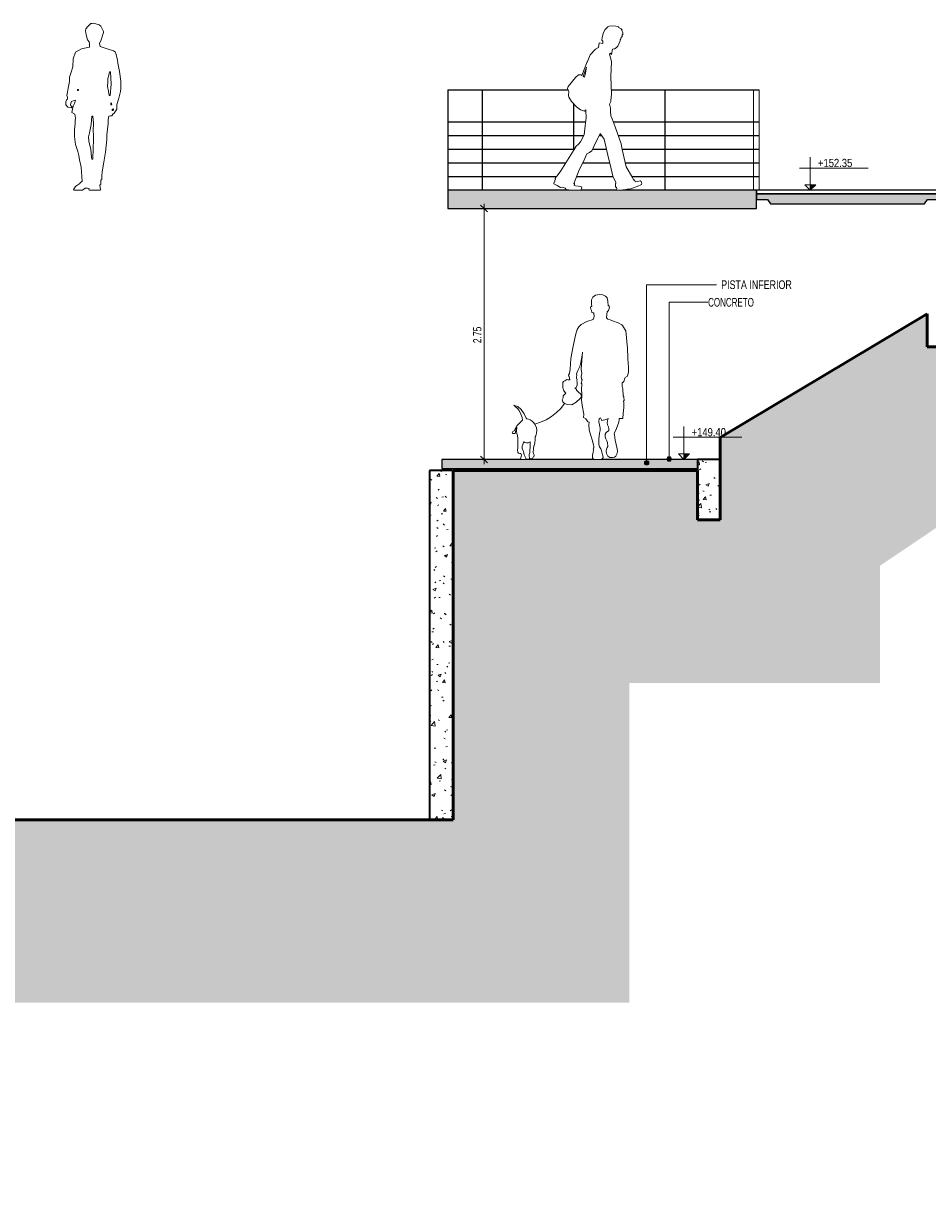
# Model space of a CAD drawing. Header units: millimetres. Extents: x -792498 to -745874, y 141410 to 157822.
# Tile 3 of 4: x -769340 to -759439, y 141410 to 154179. Entities that reach past the tile are written whole.
import ezdxf

# ---------------------------------------------------------------- set-up
doc = ezdxf.new("R2010")
doc.units = ezdxf.units.MM
for name, color, linetype, lineweight in [('A-ANNO-DIMS', 211, 'Continuous', 5), ('A-ANNO-DIMS-50', 211, 'Continuous', 5), ('A-ANNO-IDEN', 131, 'Continuous', 5), ('A-DETL', 90, 'Continuous', 5), ('A-DETL-GENF', 92, 'Continuous', 5), ('A-FLOR', 192, 'Continuous', 5), ('A-FLOR-PATT', 8, 'Continuous', 25), ('A-GENM', 13, 'Continuous', 15), ('A-WALL-PATT', 111, 'Continuous', 35), ('Balaústres', 7, 'Continuous', 5), ('Corrimão', 7, 'Continuous', 5), ('G-ANNO-DIMS', 111, 'Continuous', 5), ('G-ANNO-TEXT', 231, 'Continuous', 5), ('Guarda-corpos', 7, 'Continuous', 5), ('I-WALL', 2, 'Continuous', 15)]:
    doc.layers.add(name, color=color, linetype=linetype, lineweight=lineweight)
doc.styles.add('Swis721 Cn BT', font='swissc.ttf', dxfattribs={"height": 90})
doc.styles.add('Swis721 LtCn BT_2', font='swisscl.ttf', dxfattribs={"height": 95})
doc.styles.add('Swis721 LtCn BT_3', font='swisscl.ttf', dxfattribs={"width": 0.9, "height": 95})
doc.styles.add('Swis721 LtCn BT_4', font='swisscl.ttf', dxfattribs={"height": 90})
doc.dimstyles.new('Linear_wCenter_-_3mm_Arial', dxfattribs={"dimscale": 304.8, "dimtxt": 91.676869, "dimasz": 0.246063, "dimexe": 0.164042, "dimexo": 0.0625, "dimgap": 0, "dimtad": 1, "dimlfac": 0.001, "dimrnd": 0.01, "dimzin": 0, "dimdsep": 46, "dimtxsty": 'Swis721 LtCn BT_4', "dimblk1": 'OBLIQUE', "dimblk2": 'OBLIQUE', "dimsah": 1, "dimcen": 0.09, "dimdle": 0.164042, "dimazin": 0, "dimtfac": 1, "dimtdec": 4, "dimtix": 1, "dimtmove": 0, "dimatfit": 3, "dimfxl": 0.393701, "dimfxlon": 1, "dimtvp": 1, "dimtolj": 1, "dimtzin": 0, "dimarcsym": 2})
pattern_1 = [(50, (-770500.13, 148962.35), (72.87376, -6.37607), [7.62, -83.82]), (355, (-770500.13, 148962.35), (-14.097, 76.42244), [6.096, -67.056]), (100.451, (-770494.06, 148961.82), (58.77696, 70.04687), [6.476, -71.236]), (46.184, (-770500.13, 148982.67), (108.4314, -16.81745), [11.43, -125.73]), (96.636, (-770491.1, 148981.27), (94.961, 98.9709), [9.714, -106.854]), (351.184, (-770500.13, 148982.67), (94.9623, 98.9702), [9.144, -100.584]), (21, (-770489.97, 148977.59), (60.64565, -40.90654), [7.62, -83.82]), (326, (-770489.97, 148977.59), (24.72083, 73.67493), [6.096, -67.056]), (71.451, (-770484.92, 148974.18), (85.3669, 32.76874), [6.476, -71.236]), (37.5, (-770500.132, 148962.35), (1.235525, 33.82243), [3.353, -62.89, 3.353, -64.719, -67.31]), (37.5, (-770500.132, 148962.35), (1.235525, 33.82243), [-134.315, 3.353, -63.957]), (7.5, (-770500.132, 148962.35), (26.72815, 40.07255), [3.353, -35.458, 3.353, -61.366, -25.654]), (7.5, (-770500.132, 148962.35), (26.72815, 40.07255), [-103.53, 3.353, -22.301]), (327.5, (-770522.79, 148962.35), (54.23632, -2.29212), [3.353, -22.047, 3.353, -75.895, -105.156]), (327.5, (-770522.79, 148962.35), (54.23632, -2.29212), [-104.648, 3.353, -101.803]), (317.5, (-770532.95, 148962.35), (59.25158, 10.17014), [3.353, -29.667, 3.353, -49.276, -74.676]), (317.5, (-770532.95, 148962.35), (59.25158, 10.17014), [-85.649, 3.353, -71.323])]
pattern_2 = [(50, (-770500.13, 148962.35), (364.368, -31.878), [38.1, -419.1]), (355, (-770500.13, 148962.35), (-70.486, 382.113), [30.48, -335.28]), (100.451, (-770469.77, 148959.7), (293.885, 350.233), [32.38, -356.18]), (46.184, (-770500.13, 149063.95), (542.158, -84.086), [57.15, -628.65]), (96.636, (-770454.95, 149056.94), (474.805, 494.855), [48.57, -534.27]), (351.184, (-770500.13, 149063.95), (474.81, 494.85), [45.72, -502.92]), (21, (-770449.33, 149038.55), (303.228, -204.53), [38.1, -419.1]), (326, (-770449.33, 149038.55), (123.604, 368.376), [30.48, -335.28]), (71.451, (-770424.06, 149021.5), (426.834, 163.843), [32.38, -356.18]), (37.5, (-770500.13, 148962.35), (6.1766, 169.1102), [16.764, -314.452, 16.764, -660.146]), (37.5, (-770500.13, 148962.35), (6.1766, 169.1102), [-347.98, -323.596, 16.764, -319.786]), (7.5, (-770500.13, 148962.35), (133.639, 200.3615), [16.764, -177.292, 16.764, -435.102]), (7.5, (-770500.13, 148962.35), (133.639, 200.3615), [-210.82, -306.832, 16.764, -111.506]), (327.5, (-770613.42, 148962.35), (271.1818, -11.4584), [16.764, -110.236, 16.764, -905.256]), (327.5, (-770613.42, 148962.35), (271.1818, -11.4584), [-143.764, -379.476, 16.764, -509.016]), (317.5, (-770664.22, 148962.35), (296.2585, 50.853), [16.764, -148.336, 16.764, -619.76]), (317.5, (-770664.22, 148962.35), (296.2585, 50.853), [-181.864, -246.38, 16.764, -356.616])]

# ---------------------------------------------------------------- blocks, each defined once
blk = doc.blocks.new('_EST_ PLACA PISO ESTRUTURAL MEIO - _EST_ PLACA PISO ESTRUTURAL MEIO-V1-TRECHO 2 - CENTRO CULTURAL')
at = {"layer": 'A-GENM', "lineweight": 5}
h = blk.add_hatch(dxfattribs=at)
h.set_pattern_fill('FP1_3', color=256, style=0, pattern_type=2)
h.set_pattern_definition([(50, (-770500.132, 148962.35), (45.54636, -3.98493), [4.762, -52.387]), (355, (-770500.13, 148962.35), (-8.81056, 47.76465), [3.81, -41.91]), (100.451, (-770496.336, 148962.02), (36.73616, 43.77902), [4.048, -44.523]), (46.184, (-770500.13, 148975.05), (67.76954, -10.5103), [7.144, -78.581]), (96.636, (-770494.484, 148974.174), (59.35035, 61.85702), [6.071, -66.784]), (351.184, (-770500.13, 148975.05), (59.35144, 61.8565), [5.715, -62.865]), (21, (-770493.782, 148971.875), (37.90381, -25.56661), [4.763, -52.388]), (326, (-770493.78, 148971.875), (15.45087, 46.04735), [3.81, -41.91]), (71.451, (-770490.623, 148969.745), (53.35466, 20.47995), [4.048, -44.523]), (37.5, (-770500.132, 148962.35), (0.772385, 21.138372), [1.676, -39.726, 1.676, -40.869, -42.069]), (37.5, (-770500.132, 148962.35), (0.772385, 21.138372), [-83.947, 1.676, -40.392]), (7.5, (-770500.132, 148962.35), (16.704925, 25.04469), [1.676, -22.581, 1.676, -38.773, -16.034]), (7.5, (-770500.132, 148962.35), (16.704925, 25.04469), [-64.707, 1.676, -14.357]), (327.5, (-770514.292, 148962.35), (33.89791, -1.432708), [1.676, -14.199, 1.676, -47.854, -65.722]), (327.5, (-770514.292, 148962.35), (33.89791, -1.432708), [-65.405, 1.676, -64.046]), (317.5, (-770520.642, 148962.35), (37.03242, 6.35617), [1.676, -18.961, 1.676, -31.217, -46.673]), (317.5, (-770520.642, 148962.35), (37.03242, 6.35617), [-53.531, 1.676, -44.996])])
h.paths.add_polyline_path([(-759474, 152200), (-759441, 152250), (-759319, 152250), (-759319, 152310), (-761314, 152310), (-761314, 152250), (-761193, 152250), (-761159, 152200), (-759501, 152200)], flags=0)
at = {"layer": 'A-GENM', "lineweight": 25}
for p, q in [((-759319, 152350), (-761314, 152350)), ((-761314, 152350), (-761314, 152310)), ((-759319, 152310), (-759319, 152350)), ((-761314, 152310), (-759319, 152310)), ((-759319, 152310), (-761314, 152310)), ((-761314, 152310), (-761314, 152250)), ((-761314, 152250), (-761193, 152250)), ((-761193, 152250), (-761159, 152200)), ((-759474, 152200), (-759441, 152250)), ((-759441, 152250), (-759319, 152250)), ((-759319, 152250), (-759319, 152310)), ((-761159, 152200), (-759474, 152200))]:
    blk.add_line(p, q, dxfattribs=at)
blk = doc.blocks.new('Guarda-corpo - 25mm-4287790-TRECHO 2 - CENTRO CULTURAL')
at = {"layer": 'Balaústres'}
for p, q in [((-764313, 153447), (-764316, 153447)), ((-764316, 152350), (-764316, 153447)), ((-764313, 153447), (-764313, 152350))]:
    blk.add_line(p, q, dxfattribs=at)
blk = doc.blocks.new('Guarda-corpo - 25mm-V2-TRECHO 2 - CENTRO CULTURAL')
at = {"layer": 'Balaústres'}
for p, q in [((-763316, 152788), (-763316, 153299)), ((-763313, 153295), (-763313, 152793))]:
    blk.add_line(p, q, dxfattribs=at)
blk = doc.blocks.new('Guarda-corpo - 25mm-V3-TRECHO 2 - CENTRO CULTURAL')
at = {"layer": 'Balaústres'}
for p, q in [((-761347, 153100), (-761347, 153447)), ((-761282, 153100), (-761282, 153447)), ((-761347, 152950), (-761347, 153097)), ((-761282, 152950), (-761282, 153097)), ((-761347, 152800), (-761347, 152947)), ((-761282, 152800), (-761282, 152947)), ((-761347, 152650), (-761347, 152797)), ((-761282, 152650), (-761282, 152797)), ((-761347, 152500), (-761347, 152647)), ((-761282, 152500), (-761282, 152647)), ((-761347, 152350), (-761347, 152497)), ((-761282, 152350), (-761282, 152497))]:
    blk.add_line(p, q, dxfattribs=at)
blk = doc.blocks.new('Guarda-corpo - 25mm-V4-TRECHO 2 - CENTRO CULTURAL')
at = {"layer": 'Balaústres'}
for p, q in [((-764690, 153447), (-764693, 153447)), ((-764693, 152350), (-764693, 153447)), ((-764690, 153447), (-764690, 152350)), ((-764693, 152350), (-764691, 152350))]:
    blk.add_line(p, q, dxfattribs=at)
blk = doc.blocks.new('Guarda-corpo - Guarda-corpo-3988020-TRECHO 2 - CENTRO CULTURAL')
at = {"layer": 'Corrimão'}
for p, q in [((-764691, 153447), (-764691, 153450)), ((-764691, 153450), (-763376, 153450)), ((-764691, 153447), (-763374, 153447)), ((-762904, 153450), (-761282, 153450)), ((-762904, 153447), (-761282, 153447)), ((-761282, 153450), (-761282, 153450)), ((-761282, 153450), (-761282, 153447)), ((-764691, 153097), (-764691, 153100)), ((-764691, 153100), (-763183, 153100)), ((-762881, 153100), (-761282, 153100)), ((-761282, 153100), (-761282, 153097)), ((-764691, 153097), (-763184, 153097)), ((-762880, 153097), (-761282, 153097)), ((-764691, 152947), (-764691, 152950)), ((-764691, 152950), (-763204, 152950)), ((-764691, 152947), (-763205, 152947)), ((-763037, 152947), (-763008, 152947)), ((-763036, 152950), (-763010, 152950)), ((-762827, 152950), (-761282, 152950)), ((-762826, 152947), (-761282, 152947)), ((-761282, 152950), (-761282, 152947)), ((-764691, 152797), (-764691, 152800)), ((-764691, 152800), (-763308, 152800)), ((-764691, 152797), (-763310, 152797)), ((-763106, 152797), (-762956, 152797)), ((-763105, 152800), (-762957, 152800)), ((-762783, 152800), (-761282, 152800)), ((-762782, 152797), (-761282, 152797)), ((-761282, 152800), (-761282, 152797)), ((-764691, 152647), (-764691, 152650)), ((-764691, 152650), (-763401, 152650)), ((-764691, 152647), (-763403, 152647)), ((-763215, 152647), (-762920, 152647)), ((-763213, 152650), (-762920, 152650)), ((-762750, 152650), (-761282, 152650)), ((-762749, 152647), (-761282, 152647)), ((-761282, 152650), (-761282, 152647)), ((-764691, 152497), (-764691, 152500)), ((-764691, 152500), (-763502, 152500)), ((-764691, 152497), (-763509, 152497)), ((-763509, 152497), (-763504, 152497)), ((-763282, 152497), (-762882, 152497)), ((-763281, 152500), (-762883, 152500)), ((-762675, 152500), (-761282, 152500)), ((-762673, 152497), (-761282, 152497)), ((-761282, 152500), (-761282, 152497))]:
    blk.add_line(p, q, dxfattribs=at)
for name, p in [('Guarda-corpo - 25mm-V4-TRECHO 2 - CENTRO CULTURAL', (0, 0)), ('Guarda-corpo - 25mm-4287790-TRECHO 2 - CENTRO CULTURAL', (0, 0)), ('Guarda-corpo - 25mm-4287790-TRECHO 2 - CENTRO CULTURAL', (2000, 0)), ('Guarda-corpo - 25mm-V3-TRECHO 2 - CENTRO CULTURAL', (0, 0)), ('Guarda-corpo - 25mm-V2-TRECHO 2 - CENTRO CULTURAL', (0, 0))]:
    blk.add_blockref(name, p)
blk = doc.blocks.new('_HUM_ FIGURAS HUMANAS - mann15-3635045-TRECHO 2 - CENTRO CULTURAL')
at = {"layer": 'A-DETL-GENF'}
for p, q in [((-762939, 154141), (-762970, 154112)), ((-762925, 154147), (-762939, 154141)), ((-762893, 154152), (-762925, 154147)), ((-762853, 154146), (-762893, 154152)), ((-762836, 154143), (-762853, 154146)), ((-762819, 154140), (-762836, 154143)), ((-762828, 154135), (-762819, 154140)), ((-762795, 154120), (-762828, 154135)), ((-763001, 154022), (-763007, 153993)), ((-762988, 154077), (-763001, 154022)), ((-762970, 154112), (-762988, 154077)), ((-762805, 153998), (-762798, 154007)), ((-762805, 153986), (-762805, 153998)), ((-762798, 154007), (-762793, 154024)), ((-762783, 154107), (-762795, 154120)), ((-762789, 154102), (-762794, 154107)), ((-762794, 154107), (-762783, 154107)), ((-762793, 154024), (-762785, 154033)), ((-762775, 154074), (-762789, 154102)), ((-762785, 154033), (-762784, 154058)), ((-762784, 154058), (-762777, 154051)), ((-762777, 154051), (-762775, 154074)), ((-763075, 153896), (-763133, 153834)), ((-763042, 153915), (-763075, 153896)), ((-763034, 153964), (-763042, 153915)), ((-762997, 153959), (-763034, 153964)), ((-763007, 153993), (-762996, 153982)), ((-762996, 153982), (-762997, 153959)), ((-762899, 153836), (-762888, 153895)), ((-762888, 153895), (-762868, 153899)), ((-762868, 153899), (-762848, 153910)), ((-762848, 153910), (-762832, 153930)), ((-762832, 153930), (-762816, 153962)), ((-762816, 153962), (-762805, 153986)), ((-763165, 153755), (-763225, 153607)), ((-763164, 153759), (-763165, 153755)), ((-763133, 153834), (-763164, 153759)), ((-762921, 153839), (-762913, 153850)), ((-762901, 153762), (-762921, 153839)), ((-762913, 153850), (-762899, 153836)), ((-762907, 153595), (-762901, 153762)), ((-763263, 153613), (-763293, 153586)), ((-763236, 153613), (-763263, 153613)), ((-763225, 153607), (-763236, 153613)), ((-763209, 153598), (-763192, 153648)), ((-763185, 153636), (-763195, 153590)), ((-763192, 153648), (-763175, 153698)), ((-763175, 153698), (-763185, 153636)), ((-763375, 153487), (-763381, 153464)), ((-763293, 153586), (-763375, 153487)), ((-763195, 153590), (-763209, 153598)), ((-762902, 153401), (-762907, 153595)), ((-763381, 153464), (-763371, 153440)), ((-763371, 153440), (-763366, 153431)), ((-763366, 153431), (-763371, 153387)), ((-763371, 153387), (-763368, 153370)), ((-763368, 153370), (-763338, 153323)), ((-762908, 153333), (-762902, 153401)), ((-763338, 153323), (-763282, 153263)), ((-763282, 153263), (-763239, 153230)), ((-763239, 153230), (-763195, 153218)), ((-763195, 153218), (-763183, 153231)), ((-763183, 153231), (-763183, 153225)), ((-762924, 153294), (-762916, 153309)), ((-762913, 153250), (-762924, 153294)), ((-762916, 153309), (-762907, 153324)), ((-762912, 153211), (-762913, 153250)), ((-762907, 153324), (-762908, 153333)), ((-763178, 153142), (-763189, 153056)), ((-763183, 153225), (-763178, 153142)), ((-762909, 153165), (-762912, 153211)), ((-762893, 153131), (-762909, 153165)), ((-762861, 153046), (-762893, 153131)), ((-763189, 153056), (-763199, 152958)), ((-763048, 152926), (-763025, 152972)), ((-763025, 152972), (-762982, 152908)), ((-762795, 152859), (-762861, 153046)), ((-763262, 152853), (-763288, 152831)), ((-763241, 152879), (-763262, 152853)), ((-763199, 152958), (-763241, 152879)), ((-763092, 152830), (-763048, 152926)), ((-762982, 152908), (-762930, 152687)), ((-762782, 152796), (-762795, 152859)), ((-763310, 152797), (-763455, 152563)), ((-763288, 152831), (-763310, 152797)), ((-763191, 152696), (-763172, 152749)), ((-763172, 152749), (-763141, 152762)), ((-763141, 152762), (-763114, 152780)), ((-763114, 152780), (-763092, 152830)), ((-762761, 152702), (-762782, 152796)), ((-763257, 152561), (-763191, 152696)), ((-762930, 152687), (-762912, 152617)), ((-762912, 152617), (-762886, 152505)), ((-762740, 152607), (-762761, 152702)), ((-762669, 152491), (-762740, 152607)), ((-763513, 152476), (-763520, 152457)), ((-763509, 152497), (-763517, 152480)), ((-763517, 152480), (-763513, 152476)), ((-763506, 152494), (-763509, 152497)), ((-763455, 152563), (-763506, 152494)), ((-763312, 152424), (-763257, 152561)), ((-762886, 152505), (-762852, 152433)), ((-762655, 152457), (-762669, 152491)), ((-762651, 152466), (-762655, 152457)), ((-762639, 152442), (-762651, 152466)), ((-763528, 152440), (-763533, 152427)), ((-763533, 152427), (-763530, 152420)), ((-763530, 152420), (-763495, 152401)), ((-763522, 152442), (-763528, 152440)), ((-763520, 152457), (-763522, 152442)), ((-763495, 152401), (-763459, 152381)), ((-763459, 152381), (-763437, 152383)), ((-763437, 152383), (-763409, 152371)), ((-763409, 152371), (-763395, 152358)), ((-763395, 152358), (-763369, 152350)), ((-763369, 152350), (-763239, 152350)), ((-763307, 152426), (-763312, 152424)), ((-763294, 152397), (-763312, 152407)), ((-763312, 152407), (-763305, 152407)), ((-763305, 152407), (-763307, 152426)), ((-763235, 152391), (-763294, 152397)), ((-763239, 152350), (-763230, 152352)), ((-763227, 152386), (-763235, 152391)), ((-763230, 152352), (-763225, 152359)), ((-763229, 152364), (-763225, 152376)), ((-763225, 152359), (-763229, 152364)), ((-763225, 152376), (-763227, 152386)), ((-762852, 152424), (-762857, 152424)), ((-762857, 152424), (-762857, 152384)), ((-762857, 152384), (-762845, 152385)), ((-762852, 152433), (-762852, 152424)), ((-762845, 152385), (-762841, 152364)), ((-762841, 152364), (-762845, 152359)), ((-762845, 152359), (-762842, 152350)), ((-762842, 152350), (-762775, 152350)), ((-762775, 152350), (-762728, 152361)), ((-762728, 152361), (-762691, 152365)), ((-762691, 152365), (-762619, 152390)), ((-762616, 152445), (-762639, 152442)), ((-762619, 152390), (-762571, 152414)), ((-762585, 152453), (-762616, 152445)), ((-762577, 152446), (-762585, 152453)), ((-762573, 152430), (-762577, 152446)), ((-762567, 152423), (-762573, 152430)), ((-762571, 152414), (-762567, 152423))]:
    blk.add_line(p, q, dxfattribs=at)
blk = doc.blocks.new('_HUM_ FIGURAS HUMANAS - mann11-3635053-TRECHO 2 - CENTRO CULTURAL')
at = {"layer": 'A-DETL-GENF'}
for p, q in [((-768632, 154144), (-768654, 154118)), ((-768600, 154176), (-768632, 154144)), ((-768587, 154178), (-768600, 154176)), ((-768573, 154179), (-768587, 154178)), ((-768508, 154163), (-768573, 154179)), ((-768491, 154149), (-768508, 154163)), ((-768462, 154089), (-768491, 154149)), ((-768654, 154118), (-768659, 154098)), ((-768659, 154098), (-768651, 154051)), ((-768651, 154051), (-768636, 153999)), ((-768636, 153999), (-768620, 153976)), ((-768506, 153959), (-768486, 153999)), ((-768486, 153999), (-768462, 154078)), ((-768462, 154078), (-768462, 154089)), ((-768703, 153899), (-768770, 153862)), ((-768618, 153917), (-768703, 153899)), ((-768620, 153976), (-768615, 153958)), ((-768617, 153919), (-768618, 153917)), ((-768615, 153920), (-768617, 153919)), ((-768615, 153958), (-768615, 153920)), ((-768500, 153923), (-768506, 153959)), ((-768421, 153899), (-768500, 153923)), ((-768354, 153879), (-768421, 153899)), ((-768332, 153862), (-768354, 153879)), ((-768794, 153788), (-768798, 153701)), ((-768770, 153862), (-768794, 153788)), ((-768326, 153847), (-768332, 153862)), ((-768308, 153778), (-768326, 153847)), ((-768305, 153741), (-768308, 153778)), ((-768286, 153650), (-768305, 153741)), ((-768815, 153644), (-768834, 153589)), ((-768798, 153701), (-768815, 153644)), ((-768405, 153610), (-768396, 153646)), ((-768396, 153646), (-768390, 153646)), ((-768390, 153646), (-768384, 153646)), ((-768384, 153646), (-768378, 153512)), ((-768271, 153545), (-768286, 153650)), ((-768842, 153503), (-768849, 153467)), ((-768834, 153540), (-768842, 153503)), ((-768834, 153589), (-768834, 153564)), ((-768834, 153564), (-768834, 153540)), ((-768417, 153504), (-768414, 153516)), ((-768417, 153488), (-768417, 153504)), ((-768407, 153437), (-768417, 153488)), ((-768414, 153573), (-768405, 153610)), ((-768414, 153544), (-768414, 153573)), ((-768414, 153516), (-768414, 153544)), ((-768378, 153512), (-768390, 153388)), ((-768274, 153464), (-768271, 153497)), ((-768271, 153497), (-768271, 153545)), ((-768856, 153426), (-768862, 153388)), ((-768862, 153388), (-768858, 153368)), ((-768858, 153368), (-768856, 153351)), ((-768849, 153467), (-768856, 153426)), ((-768746, 153447), (-768746, 153452)), ((-768746, 153452), (-768741, 153452)), ((-768746, 153443), (-768746, 153447)), ((-768741, 153443), (-768746, 153443)), ((-768741, 153452), (-768737, 153452)), ((-768737, 153443), (-768741, 153443)), ((-768737, 153452), (-768737, 153447)), ((-768737, 153447), (-768737, 153443)), ((-768399, 153388), (-768407, 153437)), ((-768395, 153388), (-768399, 153388)), ((-768390, 153388), (-768395, 153388)), ((-768317, 153290), (-768296, 153358)), ((-768296, 153358), (-768277, 153430)), ((-768277, 153430), (-768274, 153464)), ((-768873, 153318), (-768874, 153284)), ((-768874, 153284), (-768851, 153261)), ((-768865, 153345), (-768873, 153318)), ((-768860, 153348), (-768865, 153345)), ((-768856, 153351), (-768860, 153348)), ((-768851, 153261), (-768813, 153251)), ((-768825, 153287), (-768819, 153304)), ((-768821, 153274), (-768825, 153287)), ((-768807, 153272), (-768821, 153274)), ((-768819, 153304), (-768813, 153321)), ((-768813, 153321), (-768793, 153329)), ((-768813, 153251), (-768811, 153252)), ((-768811, 153264), (-768807, 153272)), ((-768810, 153254), (-768811, 153264)), ((-768811, 153252), (-768810, 153254)), ((-768803, 153237), (-768810, 153202)), ((-768795, 153272), (-768803, 153237)), ((-768781, 153302), (-768795, 153272)), ((-768793, 153329), (-768770, 153336)), ((-768770, 153336), (-768781, 153302)), ((-768383, 153296), (-768381, 153306)), ((-768381, 153287), (-768383, 153296)), ((-768381, 153306), (-768373, 153300)), ((-768379, 153286), (-768381, 153287)), ((-768375, 153284), (-768379, 153286)), ((-768373, 153286), (-768375, 153284)), ((-768373, 153300), (-768372, 153287)), ((-768372, 153287), (-768373, 153286)), ((-768369, 153233), (-768362, 153238)), ((-768368, 153227), (-768369, 153233)), ((-768362, 153238), (-768353, 153242)), ((-768353, 153230), (-768360, 153224)), ((-768353, 153242), (-768353, 153236)), ((-768353, 153236), (-768353, 153230)), ((-768330, 153215), (-768317, 153239)), ((-768317, 153265), (-768317, 153290)), ((-768317, 153239), (-768317, 153265)), ((-768810, 153202), (-768777, 153184)), ((-768777, 153184), (-768767, 153141)), ((-768772, 153113), (-768773, 153080)), ((-768767, 153141), (-768772, 153113)), ((-768599, 153070), (-768591, 153163)), ((-768591, 153163), (-768585, 153163)), ((-768585, 153163), (-768579, 153163)), ((-768579, 153163), (-768572, 153085)), ((-768412, 153125), (-768402, 153160)), ((-768411, 153080), (-768412, 153125)), ((-768402, 153160), (-768387, 153164)), ((-768387, 153164), (-768372, 153166)), ((-768372, 153166), (-768361, 153184)), ((-768366, 153223), (-768368, 153227)), ((-768360, 153224), (-768366, 153223)), ((-768361, 153184), (-768344, 153193)), ((-768344, 153193), (-768330, 153215)), ((-768773, 153080), (-768780, 153012)), ((-768780, 153012), (-768779, 152937)), ((-768625, 152936), (-768615, 152980)), ((-768615, 152980), (-768599, 153070)), ((-768572, 153085), (-768576, 153001)), ((-768576, 153001), (-768570, 152957)), ((-768426, 152956), (-768419, 153018)), ((-768419, 153018), (-768411, 153080)), ((-768779, 152937), (-768767, 152850)), ((-768767, 152850), (-768743, 152776)), ((-768624, 152886), (-768625, 152936)), ((-768602, 152796), (-768624, 152886)), ((-768573, 152907), (-768574, 152803)), ((-768570, 152957), (-768573, 152907)), ((-768432, 152836), (-768426, 152904)), ((-768426, 152930), (-768426, 152956)), ((-768426, 152904), (-768426, 152930)), ((-768743, 152776), (-768734, 152730)), ((-768734, 152730), (-768725, 152682)), ((-768593, 152711), (-768602, 152796)), ((-768574, 152803), (-768579, 152694)), ((-768458, 152656), (-768439, 152767)), ((-768439, 152767), (-768432, 152836)), ((-768725, 152682), (-768706, 152604)), ((-768706, 152604), (-768697, 152451)), ((-768591, 152691), (-768593, 152711)), ((-768586, 152691), (-768591, 152691)), ((-768582, 152691), (-768586, 152691)), ((-768580, 152693), (-768582, 152691)), ((-768579, 152694), (-768580, 152693)), ((-768478, 152551), (-768458, 152656)), ((-768493, 152460), (-768487, 152463)), ((-768487, 152463), (-768481, 152466)), ((-768481, 152466), (-768480, 152508)), ((-768480, 152508), (-768478, 152551)), ((-768767, 152390), (-768789, 152359)), ((-768789, 152359), (-768785, 152350)), ((-768785, 152350), (-768693, 152350)), ((-768754, 152403), (-768767, 152390)), ((-768722, 152423), (-768754, 152403)), ((-768718, 152430), (-768722, 152423)), ((-768697, 152451), (-768718, 152430)), ((-768693, 152350), (-768663, 152371)), ((-768663, 152371), (-768636, 152371)), ((-768636, 152371), (-768620, 152369)), ((-768620, 152369), (-768624, 152356)), ((-768624, 152356), (-768623, 152355)), ((-768623, 152355), (-768617, 152350)), ((-768617, 152350), (-768528, 152350)), ((-768528, 152350), (-768500, 152350)), ((-768503, 152405), (-768498, 152410)), ((-768500, 152379), (-768503, 152405)), ((-768495, 152363), (-768500, 152379)), ((-768500, 152350), (-768492, 152356)), ((-768498, 152410), (-768493, 152414)), ((-768492, 152356), (-768495, 152363)), ((-768493, 152437), (-768493, 152460)), ((-768493, 152414), (-768493, 152437))]:
    blk.add_line(p, q, dxfattribs=at)
blk = doc.blocks.new('_HUM_ FIGURAS HUMANAS - mann_hund-3635075-TRECHO 2 - CENTRO CULTURAL')
at = {"layer": 'A-DETL-GENF'}
for p, q in [((-763074, 151200), (-763104, 151178)), ((-763030, 151208), (-763074, 151200)), ((-762994, 151205), (-763030, 151208)), ((-762966, 151190), (-762994, 151205)), ((-762948, 151170), (-762966, 151190)), ((-763126, 151077), (-763130, 151070)), ((-763130, 151070), (-763128, 151048)), ((-763116, 151075), (-763126, 151077)), ((-763118, 151148), (-763120, 151100)), ((-763120, 151100), (-763116, 151075)), ((-763104, 151178), (-763118, 151148)), ((-762939, 151135), (-762948, 151170)), ((-762937, 151082), (-762939, 151135)), ((-762931, 151084), (-762937, 151082)), ((-762925, 151081), (-762931, 151084)), ((-762926, 151053), (-762923, 151071)), ((-762923, 151071), (-762925, 151081)), ((-763101, 150935), (-763171, 150910)), ((-763128, 151048), (-763121, 151031)), ((-763121, 151031), (-763114, 151012)), ((-763114, 151012), (-763103, 151007)), ((-763103, 151007), (-763094, 151006)), ((-763097, 150952), (-763101, 150935)), ((-763092, 150952), (-763097, 150952)), ((-763094, 151006), (-763091, 150966)), ((-763091, 150966), (-763092, 150952)), ((-762954, 150953), (-762951, 150991)), ((-762939, 150939), (-762954, 150953)), ((-762951, 150991), (-762948, 151016)), ((-762948, 151016), (-762942, 151024)), ((-762942, 151024), (-762934, 151031)), ((-762914, 150929), (-762939, 150939)), ((-762934, 151031), (-762926, 151053)), ((-763275, 150825), (-763296, 150763)), ((-763257, 150853), (-763275, 150825)), ((-763231, 150879), (-763257, 150853)), ((-763171, 150910), (-763231, 150879)), ((-762890, 150918), (-762914, 150929)), ((-762829, 150897), (-762890, 150918)), ((-762787, 150875), (-762829, 150897)), ((-762778, 150865), (-762787, 150875)), ((-762775, 150860), (-762778, 150865)), ((-762745, 150810), (-762775, 150860)), ((-762724, 150615), (-762745, 150810)), ((-763296, 150763), (-763320, 150643)), ((-763320, 150643), (-763345, 150506)), ((-763229, 150504), (-763219, 150568)), ((-763217, 150574), (-763224, 150485)), ((-763219, 150568), (-763217, 150574)), ((-762723, 150519), (-762724, 150615)), ((-763345, 150506), (-763354, 150388)), ((-763247, 150418), (-763235, 150461)), ((-763235, 150461), (-763229, 150504)), ((-763224, 150485), (-763232, 150391)), ((-762717, 150444), (-762723, 150519)), ((-762715, 150424), (-762717, 150444)), ((-762713, 150359), (-762715, 150424)), ((-763359, 150342), (-763371, 150323)), ((-763371, 150323), (-763366, 150313)), ((-763366, 150313), (-763362, 150310)), ((-763362, 150310), (-763356, 150272)), ((-763354, 150388), (-763359, 150342)), ((-763285, 150292), (-763282, 150307)), ((-763276, 150271), (-763285, 150292)), ((-763284, 150339), (-763269, 150373)), ((-763280, 150319), (-763284, 150339)), ((-763282, 150307), (-763280, 150319)), ((-763269, 150373), (-763247, 150418)), ((-763226, 150342), (-763233, 150310)), ((-763233, 150310), (-763227, 150285)), ((-763232, 150391), (-763226, 150342)), ((-762765, 150253), (-762753, 150291)), ((-762753, 150291), (-762750, 150299)), ((-762750, 150299), (-762724, 150311)), ((-762724, 150311), (-762713, 150359)), ((-763426, 150256), (-763433, 150244)), ((-763433, 150244), (-763433, 150188)), ((-763433, 150188), (-763427, 150160)), ((-763412, 150263), (-763426, 150256)), ((-763388, 150277), (-763412, 150263)), ((-763379, 150272), (-763388, 150277)), ((-763356, 150272), (-763379, 150272)), ((-763303, 150180), (-763286, 150190)), ((-763282, 150170), (-763303, 150180)), ((-763286, 150190), (-763276, 150213)), ((-763285, 150160), (-763282, 150170)), ((-763281, 150264), (-763276, 150271)), ((-763277, 150243), (-763281, 150264)), ((-763276, 150213), (-763277, 150243)), ((-763223, 150272), (-763234, 150236)), ((-763234, 150236), (-763225, 150228)), ((-763225, 150228), (-763228, 150166)), ((-763228, 150166), (-763226, 150119)), ((-763227, 150285), (-763223, 150272)), ((-762785, 150221), (-762785, 150243)), ((-762785, 150243), (-762776, 150243)), ((-762783, 150204), (-762785, 150221)), ((-762775, 150173), (-762783, 150204)), ((-762776, 150243), (-762765, 150253)), ((-762774, 150099), (-762775, 150173)), ((-763428, 150077), (-763440, 150054)), ((-763440, 150054), (-763436, 150042)), ((-763436, 150042), (-763432, 150030)), ((-763405, 150121), (-763428, 150097)), ((-763428, 150097), (-763428, 150077)), ((-763427, 150160), (-763409, 150135)), ((-763409, 150135), (-763400, 150126)), ((-763400, 150126), (-763405, 150121)), ((-763287, 150027), (-763244, 150068)), ((-763275, 150151), (-763285, 150160)), ((-763266, 150142), (-763275, 150151)), ((-763237, 150115), (-763266, 150142)), ((-763244, 150068), (-763228, 150086)), ((-763228, 150086), (-763237, 150115)), ((-763225, 150084), (-763230, 150054)), ((-763230, 150054), (-763222, 149993)), ((-763226, 150119), (-763225, 150084)), ((-762766, 150087), (-762774, 150099)), ((-762765, 150016), (-762769, 150044)), ((-762769, 150044), (-762762, 150044)), ((-762762, 150044), (-762766, 150087)), ((-763950, 149986), (-763969, 149996)), ((-763969, 149996), (-763954, 149981)), ((-763954, 149981), (-763934, 149962)), ((-763927, 149981), (-763950, 149986)), ((-763934, 149962), (-763913, 149935)), ((-763890, 149946), (-763927, 149981)), ((-763913, 149935), (-763894, 149898)), ((-763857, 149899), (-763890, 149946)), ((-763558, 149871), (-763504, 149913)), ((-763504, 149913), (-763456, 149960)), ((-763456, 149960), (-763414, 150012)), ((-763432, 150030), (-763414, 150012)), ((-763414, 150012), (-763383, 150004)), ((-763383, 150004), (-763336, 149999)), ((-763336, 149999), (-763287, 150027)), ((-763222, 149993), (-763205, 149896)), ((-762773, 149904), (-762764, 149970)), ((-762764, 149970), (-762765, 150016)), ((-763897, 149809), (-763935, 149767)), ((-763884, 149821), (-763897, 149809)), ((-763894, 149898), (-763879, 149858)), ((-763875, 149829), (-763884, 149821)), ((-763879, 149858), (-763875, 149829)), ((-763834, 149852), (-763857, 149899)), ((-763829, 149844), (-763834, 149852)), ((-763825, 149844), (-763829, 149844)), ((-763809, 149842), (-763825, 149844)), ((-763791, 149835), (-763809, 149842)), ((-763770, 149819), (-763791, 149835)), ((-763755, 149805), (-763770, 149819)), ((-763741, 149788), (-763755, 149805)), ((-763741, 149788), (-763677, 149809)), ((-763722, 149747), (-763741, 149788)), ((-763677, 149809), (-763616, 149836)), ((-763616, 149836), (-763558, 149871)), ((-763205, 149896), (-763206, 149861)), ((-763206, 149861), (-763181, 149846)), ((-763181, 149846), (-763161, 149814)), ((-763161, 149814), (-763145, 149810)), ((-763145, 149810), (-763149, 149780)), ((-763149, 149780), (-763144, 149725)), ((-763038, 149814), (-763035, 149848)), ((-763033, 149779), (-763038, 149814)), ((-763035, 149848), (-763019, 149856)), ((-763019, 149856), (-763011, 149833)), ((-763011, 149833), (-763008, 149826)), ((-763008, 149826), (-762974, 149833)), ((-762974, 149833), (-762941, 149847)), ((-762945, 149823), (-762947, 149801)), ((-762947, 149801), (-762943, 149779)), ((-762936, 149852), (-762945, 149823)), ((-762941, 149847), (-762936, 149852)), ((-762833, 149767), (-762820, 149807)), ((-762820, 149807), (-762816, 149837)), ((-762816, 149837), (-762817, 149848)), ((-762817, 149848), (-762808, 149848)), ((-762808, 149848), (-762791, 149848)), ((-762791, 149848), (-762775, 149849)), ((-762775, 149849), (-762773, 149904)), ((-763979, 149707), (-763987, 149693)), ((-763987, 149693), (-763983, 149684)), ((-763983, 149684), (-763969, 149685)), ((-763966, 149714), (-763979, 149707)), ((-763969, 149685), (-763956, 149686)), ((-763935, 149767), (-763966, 149714)), ((-763956, 149686), (-763947, 149721)), ((-763947, 149721), (-763937, 149753)), ((-763937, 149753), (-763941, 149715)), ((-763941, 149715), (-763938, 149684)), ((-763938, 149684), (-763929, 149662)), ((-763929, 149662), (-763925, 149631)), ((-763735, 149648), (-763730, 149660)), ((-763730, 149660), (-763720, 149689)), ((-763717, 149722), (-763722, 149747)), ((-763720, 149689), (-763717, 149722)), ((-763144, 149725), (-763131, 149672)), ((-763131, 149672), (-763113, 149614)), ((-763039, 149621), (-763030, 149688)), ((-763026, 149742), (-763033, 149779)), ((-763030, 149688), (-763025, 149719)), ((-763025, 149719), (-763026, 149742)), ((-762969, 149677), (-762970, 149649)), ((-762959, 149695), (-762969, 149677)), ((-762932, 149712), (-762959, 149695)), ((-762943, 149779), (-762932, 149757)), ((-762932, 149757), (-762928, 149734)), ((-762928, 149714), (-762932, 149712)), ((-762928, 149734), (-762928, 149714)), ((-762870, 149682), (-762868, 149694)), ((-762867, 149671), (-762870, 149682)), ((-762868, 149694), (-762852, 149722)), ((-762860, 149613), (-762867, 149671)), ((-762852, 149722), (-762833, 149767)), ((-763925, 149529), (-763928, 149501)), ((-763925, 149631), (-763927, 149577)), ((-763927, 149577), (-763925, 149529)), ((-763878, 149544), (-763870, 149564)), ((-763878, 149524), (-763878, 149544)), ((-763870, 149564), (-763865, 149589)), ((-763865, 149589), (-763860, 149593)), ((-763860, 149593), (-763850, 149585)), ((-763850, 149585), (-763832, 149582)), ((-763832, 149582), (-763813, 149584)), ((-763813, 149584), (-763792, 149594)), ((-763790, 149544), (-763795, 149491)), ((-763792, 149594), (-763790, 149544)), ((-763756, 149519), (-763752, 149546)), ((-763752, 149546), (-763743, 149564)), ((-763743, 149564), (-763740, 149581)), ((-763740, 149581), (-763736, 149620)), ((-763736, 149620), (-763735, 149648)), ((-763113, 149614), (-763099, 149562)), ((-763097, 149525), (-763101, 149516)), ((-763099, 149562), (-763092, 149539)), ((-763095, 149526), (-763097, 149525)), ((-763094, 149536), (-763095, 149526)), ((-763091, 149535), (-763094, 149536)), ((-763092, 149539), (-763091, 149535)), ((-763040, 149582), (-763039, 149621)), ((-763038, 149567), (-763040, 149582)), ((-763036, 149551), (-763038, 149567)), ((-763030, 149540), (-763036, 149551)), ((-763025, 149529), (-763030, 149540)), ((-763018, 149515), (-763025, 149529)), ((-762970, 149649), (-762964, 149627)), ((-762964, 149627), (-762951, 149603)), ((-762947, 149531), (-762955, 149513)), ((-762951, 149603), (-762944, 149585)), ((-762941, 149542), (-762947, 149531)), ((-762944, 149585), (-762941, 149542)), ((-762839, 149517), (-762860, 149613)), ((-763928, 149501), (-763926, 149480)), ((-763926, 149480), (-763917, 149469)), ((-763917, 149469), (-763905, 149466)), ((-763905, 149466), (-763892, 149465)), ((-763892, 149417), (-763895, 149409)), ((-763895, 149409), (-763888, 149400)), ((-763892, 149465), (-763887, 149448)), ((-763887, 149448), (-763892, 149417)), ((-763888, 149400), (-763839, 149400)), ((-763871, 149501), (-763878, 149524)), ((-763862, 149486), (-763871, 149501)), ((-763861, 149470), (-763862, 149486)), ((-763857, 149449), (-763861, 149470)), ((-763847, 149429), (-763857, 149449)), ((-763837, 149416), (-763847, 149429)), ((-763839, 149401), (-763837, 149416)), ((-763839, 149400), (-763839, 149401)), ((-763795, 149471), (-763803, 149453)), ((-763803, 149453), (-763803, 149435)), ((-763803, 149435), (-763798, 149420)), ((-763798, 149420), (-763797, 149415)), ((-763797, 149415), (-763789, 149408)), ((-763795, 149491), (-763795, 149471)), ((-763789, 149408), (-763778, 149406)), ((-763778, 149406), (-763766, 149410)), ((-763766, 149410), (-763760, 149419)), ((-763760, 149419), (-763754, 149431)), ((-763758, 149475), (-763756, 149519)), ((-763755, 149464), (-763758, 149475)), ((-763747, 149451), (-763755, 149464)), ((-763754, 149431), (-763746, 149436)), ((-763746, 149436), (-763747, 149451)), ((-763109, 149451), (-763110, 149436)), ((-763110, 149436), (-763108, 149418)), ((-763101, 149477), (-763109, 149451)), ((-763108, 149418), (-763101, 149408)), ((-763101, 149516), (-763098, 149507)), ((-763098, 149507), (-763101, 149477)), ((-763101, 149408), (-763089, 149400)), ((-763089, 149400), (-763007, 149400)), ((-763008, 149500), (-763018, 149515)), ((-763005, 149481), (-763008, 149500)), ((-763007, 149400), (-763006, 149402)), ((-763006, 149402), (-762998, 149412)), ((-762998, 149452), (-763005, 149481)), ((-762994, 149440), (-762998, 149452)), ((-762998, 149412), (-762991, 149423)), ((-762991, 149423), (-762994, 149440)), ((-762955, 149513), (-762957, 149491)), ((-762957, 149491), (-762954, 149465)), ((-762954, 149465), (-762939, 149437)), ((-762939, 149437), (-762920, 149422)), ((-762920, 149422), (-762890, 149421)), ((-762890, 149421), (-762866, 149426)), ((-762866, 149426), (-762854, 149437)), ((-762854, 149437), (-762842, 149458)), ((-762842, 149458), (-762836, 149487)), ((-762836, 149487), (-762839, 149517))]:
    blk.add_line(p, q, dxfattribs=at)
blk = doc.blocks.new('DIMBLOCK2-TRECHO 2 - CENTRO CULTURAL')
at = {"layer": 'A-ANNO-DIMS-50'}
for p, q in [((-764176, 152150), (-764346, 152150)), ((-764296, 152200), (-764296, 149350)), ((-764296, 152150), (-764176, 152150)), ((-764176, 149400), (-764346, 149400)), ((-764296, 149400), (-764176, 149400))]:
    blk.add_line(p, q, dxfattribs=at)
at = {"layer": 'A-ANNO-DIMS-50', "lineweight": 15}
for p, q in [((-764296, 152150), (-764333, 152188)), ((-764296, 152150), (-764258, 152112)), ((-764296, 149400), (-764333, 149437)), ((-764296, 149400), (-764258, 149362))]:
    blk.add_line(p, q, dxfattribs=at)
at = {"layer": 'A-ANNO-DIMS-50', "color": 0, "insert": (-764415, 150675), "char_height": 90, "width": 239.23, "attachment_point": 1, "rotation": 90, "line_spacing_factor": 0.970126, "style": 'Swis721 LtCn BT_4'}
blk.add_mtext('2.75', dxfattribs=at)
blk = doc.blocks.new('_Oblique')
at = {"color": 0, "linetype": 'ByBlock', "lineweight": -2}
blk.add_line((-0.5, -0.5), (0.5, 0.5), dxfattribs=at)
blk = doc.blocks.new('Elevações de ponto - CORTE-427733-TRECHO 2 - CENTRO CULTURAL')
at = {"layer": 'G-ANNO-DIMS'}
blk.add_hatch(color=256, dxfattribs=at).paths.add_polyline_path([(-762048, 149460), (-762108, 149400), (-762108, 149460)], flags=0)
for p, q in [((-762108, 149761), (-762108, 149400)), ((-762224, 149643), (-761474, 149643)), ((-762168, 149460), (-762108, 149460)), ((-762108, 149400), (-762168, 149460)), ((-762168, 149460), (-762108, 149400)), ((-762108, 149460), (-762168, 149460)), ((-762108, 149400), (-762108, 149460)), ((-762048, 149460), (-762108, 149460)), ((-762108, 149460), (-762108, 149400)), ((-762108, 149400), (-762048, 149460))]:
    blk.add_line(p, q, dxfattribs=at)

msp = doc.modelspace()

# ---------------------------------------------------------------- hatches: boundary and pattern name
at = {"layer": 'A-ANNO-IDEN'}
h = msp.add_hatch(color=256, dxfattribs=at)
edge = h.paths.add_edge_path(flags=0)
edge.add_arc((-762269.231, 149405.467), 25, 0, 360)
at = {"layer": 'A-DETL-GENF'}
h = msp.add_hatch(dxfattribs=at)
h.set_pattern_fill('FP1_7', color=252, style=0, pattern_type=2)
h.set_pattern_definition([(315, (-770500.13, 148962.35), (224.5064, 0), [158.75, -158.75]), (315, (-770458.03, 149004.45), (224.5064, 0), [158.75, -158.75]), (315, (-770415.93, 149046.55), (224.5064, 0), [158.75, -158.75]), (45, (-770387.86, 149046.55), (0, 224.5064), [158.75, -158.75]), (45, (-770345.76, 149004.45), (0, 224.5064), [158.75, -158.75]), (45, (-770303.66, 148962.35), (0, 224.5064), [158.75, -158.75])])
h.paths.add_polyline_path([(-782592.968, 141409.976), (-780605.421, 141409.976), (-780605.421, 143450), (-762705.421, 143450), (-762705.421, 146950), (-759959.166, 146950), (-759959.166, 148236.581), (-757048.277, 150200), (-748501.687, 150200), (-748501.687, 152000), (-759189.149, 152000), (-759189.149, 150633.498), (-759442.816, 150633.498), (-759442.816, 150997.299), (-761708.748, 149639.537), (-761708.748, 148739.882), (-761959.166, 148739.882), (-761959.745, 149280), (-764632.715, 149280), (-764632.715, 145450), (-782605.421, 145450), (-782605.421, 141409.976)], flags=0)
at = {"layer": 'A-FLOR-PATT', "lineweight": 5}
h = msp.add_hatch(dxfattribs=at)
h.set_pattern_fill('FP1_1', color=256, style=0, pattern_type=2)
h.set_pattern_definition(pattern_1)
h.paths.add_polyline_path([(-762250.684, 152150), (-761314.202, 152150), (-761314.202, 152350), (-764691.44, 152350), (-764691.44, 152150), (-762369.934, 152150)], flags=0)
h = msp.add_hatch(dxfattribs=at)
h.set_pattern_fill('FP1_1', color=256, style=0, pattern_type=2)
h.set_pattern_definition(pattern_1)
h.paths.add_polyline_path([(-762250.684, 149300), (-761954.744, 149300), (-761954.744, 149400), (-764756.44, 149400), (-764756.44, 149300), (-762938.134, 149300)], flags=0)
at = {"layer": 'A-WALL-PATT', "lineweight": 5}
h = msp.add_hatch(dxfattribs=at)
h.set_pattern_fill('FP1_4', color=256, style=0, pattern_type=2)
h.set_pattern_definition(pattern_2)
h.paths.add_polyline_path([(-761959.166, 148739.882), (-761709.744, 148739.882), (-761709.744, 149400), (-761954.744, 149400), (-761954.744, 149300), (-761959.745, 149300), (-761959.166, 149280)], flags=0)
h = msp.add_hatch(dxfattribs=at)
h.set_pattern_fill('FP1_4', color=256, style=0, pattern_type=2)
h.set_pattern_definition(pattern_2)
h.paths.add_polyline_path([(-764641.393, 145450), (-764641.393, 149280), (-764891.393, 149280), (-764891.393, 145450)], flags=0)
at = {"layer": 'G-ANNO-TEXT'}
h = msp.add_hatch(color=7, dxfattribs=at)
edge = h.paths.add_edge_path(flags=0)
edge.add_arc((-762515.388, 149363.479), 25, 0, 360)

# ---------------------------------------------------------------- linework, layer by layer
at = {"layer": 'A-ANNO-IDEN'}
for p, q in [((-762269.231, 151124.065), (-761842.535, 151124.065)), ((-762269.231, 149405.467), (-762269.231, 151124.065))]:
    msp.add_line(p, q, dxfattribs=at)
msp.add_circle((-762269.231, 149405.467), 25, dxfattribs=at)
at = {"layer": 'A-DETL', "lineweight": 50}
for p, q in [((-759442.816, 150997.299), (-761708.748, 149639.537)), ((-759442.816, 150633.498), (-759442.816, 150997.299)), ((-759189.149, 150633.498), (-759442.816, 150633.498)), ((-761708.748, 149639.537), (-761708.748, 148739.882)), ((-761959.166, 149280), (-764632.715, 149280)), ((-764632.715, 149280), (-764632.715, 145450)), ((-761959.166, 148739.882), (-761959.166, 149280)), ((-761708.748, 148739.882), (-761959.166, 148739.882)), ((-764632.715, 145450), (-782605.421, 145450))]:
    msp.add_line(p, q, dxfattribs=at)
at = {"layer": 'A-FLOR', "lineweight": 25}
for p, q in [((-763369.086, 152350), (-764691.44, 152350)), ((-764691.44, 152350), (-764691.44, 152150)), ((-762842.075, 152350), (-763238.563, 152350)), ((-761314.202, 152350), (-762775.262, 152350)), ((-761314.202, 152150), (-761314.202, 152350)), ((-764691.44, 152150), (-761314.202, 152150)), ((-763888.389, 149400), (-764756.44, 149400)), ((-764756.44, 149400), (-764756.44, 149300)), ((-763089.482, 149400), (-763838.982, 149400)), ((-761959.745, 149400), (-763006.662, 149400)), ((-761954.744, 149300), (-761954.744, 149400)), ((-764756.44, 149300), (-761954.744, 149300))]:
    msp.add_line(p, q, dxfattribs=at)
at = {"layer": 'A-FLOR'}
msp.add_line((-761314.181, 152150), (-761314.202, 152150), dxfattribs=at)
at = {"layer": 'G-ANNO-TEXT', "color": 7}
for p, q in [((-762515.388, 151315.109), (-761749.506, 151315.109)), ((-762515.388, 149363.479), (-762515.388, 151315.109))]:
    msp.add_line(p, q, dxfattribs=at)
msp.add_circle((-762515.388, 149363.479), 25, dxfattribs=at)
at = {"layer": 'I-WALL', "lineweight": 35}
for p, q in [((-761709.744, 149400), (-761959.745, 149400)), ((-761959.745, 149400), (-761959.745, 149280)), ((-761709.744, 148739.882), (-761709.744, 149400)), ((-764891.393, 149280), (-764891.393, 145450)), ((-764641.393, 149280), (-764891.393, 149280))]:
    msp.add_line(p, q, dxfattribs=at)
at = {"layer": 'I-WALL'}
msp.add_line((-761708.748, 149400), (-761709.744, 149400), dxfattribs=at)

# ---------------------------------------------------------------- block references
at = {"layer": 'A-DETL-GENF'}
for name in ['_HUM_ FIGURAS HUMANAS - mann11-3635053-TRECHO 2 - CENTRO CULTURAL', '_HUM_ FIGURAS HUMANAS - mann15-3635045-TRECHO 2 - CENTRO CULTURAL', '_HUM_ FIGURAS HUMANAS - mann_hund-3635075-TRECHO 2 - CENTRO CULTURAL']:
    msp.add_blockref(name, (0, 0), dxfattribs=at)
at = {"layer": 'A-GENM'}
msp.add_blockref('_EST_ PLACA PISO ESTRUTURAL MEIO - _EST_ PLACA PISO ESTRUTURAL MEIO-V1-TRECHO 2 - CENTRO CULTURAL', (0, 0), dxfattribs=at)
at = {"layer": 'G-ANNO-DIMS'}
for p in [(1383.177, 2950), (0, 0)]:
    msp.add_blockref('Elevações de ponto - CORTE-427733-TRECHO 2 - CENTRO CULTURAL', p, dxfattribs=at)
at = {"layer": 'Guarda-corpos'}
msp.add_blockref('Guarda-corpo - Guarda-corpo-3988020-TRECHO 2 - CENTRO CULTURAL', (0, 0), dxfattribs=at)

# ---------------------------------------------------------------- texts
at = {"layer": 'A-ANNO-IDEN', "insert": (-761842.535, 151169.581), "char_height": 95, "width": 595.25297, "attachment_point": 1, "style": 'Swis721 LtCn BT_3'}
msp.add_mtext('CONCRETO', dxfattribs=at)
at = {"layer": 'G-ANNO-DIMS', "char_height": 90, "width": 515.6309, "attachment_point": 1, "line_spacing_factor": 0.961347, "style": 'Swis721 Cn BT'}
for s, insert in [('+152.35', (-760639.563, 152693.84)), ('+149.40', (-762022.74, 149743.84))]:
    msp.add_mtext(s, dxfattribs=dict(at, insert=insert))
at = {"layer": 'G-ANNO-TEXT', "color": 7, "insert": (-761699.506, 151362.609), "char_height": 95, "width": 921.94063, "attachment_point": 1, "style": 'Swis721 LtCn BT_2'}
msp.add_mtext('PISTA INFERIOR', dxfattribs=at)

# ---------------------------------------------------------------- dimensions: what is measured, and where the dimension line sits
at = {"layer": 'A-ANNO-DIMS'}
dim = msp.add_linear_dim(base=(-764295.891, 149400), p1=(-764175.891, 152150), p2=(-764175.891, 149400), angle=90, dimstyle='Linear_wCenter_-_3mm_Arial', override={"dimpost": '<>', "dimfxl": 2750}, dxfattribs=at)
dim.commit()
dim.dimension.update_dxf_attribs({"geometry": 'DIMBLOCK2-TRECHO 2 - CENTRO CULTURAL', "text_midpoint": (-764341.982, 150775)})

doc.saveas('drawing.dxf')
